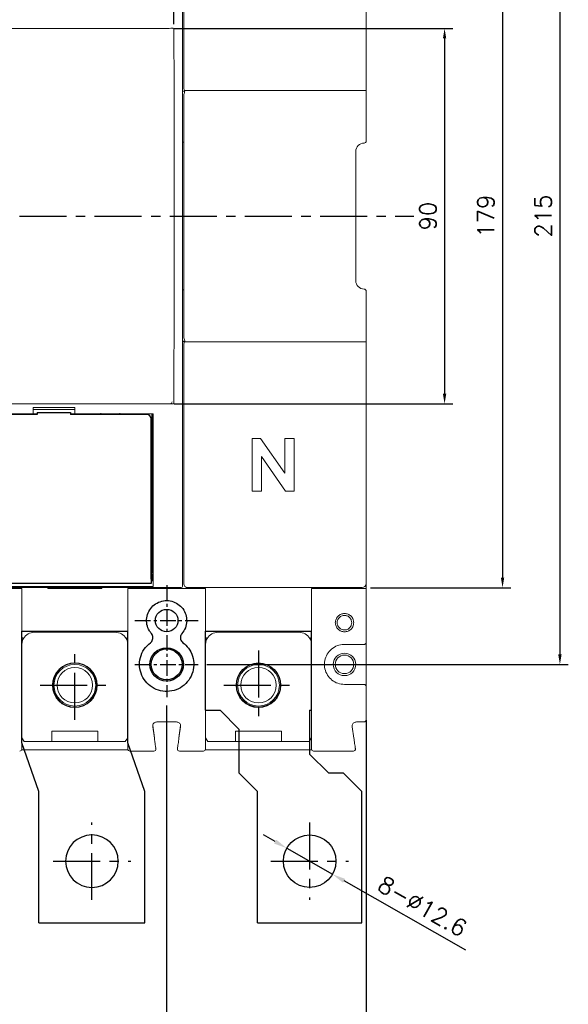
# Model space of a CAD drawing. Extents: x -2230 to 2710, y -907 to 1834.
# Tile 18 of 23: x -826 to -695, y 1184 to 1420. Entities that reach past the tile are written whole.
import ezdxf

# ---------------------------------------------------------------- set-up
doc = ezdxf.new("R2010")
doc.units = 0
doc.header["$LTSCALE"] = 3
doc.header["$MEASUREMENT"] = 0
doc.linetypes.add('CENTER', pattern=[2, 1.25, -0.25, 0.25, -0.25])
doc.layers.get('0').update_dxf_attribs({"linetype": 'CONTINUOUS'})
doc.layers.get('Defpoints').update_dxf_attribs({"linetype": 'CONTINUOUS'})
for name, color, linetype in [('cen', 1, 'CENTER'), ('di', 3, 'CONTINUOUS'), ('dwg', 7, 'CONTINUOUS')]:
    doc.layers.add(name, color=color, linetype=linetype)
doc.styles.add('KIM', font='ROMANS.shx', dxfattribs={"height": 5, "bigfont": 'GSG1.shx'})
doc.styles.get("Standard").update_dxf_attribs({"font": 'romans.shx', "height": 4, "bigfont": 'ghs.shx'})
doc.dimstyles.get("Standard").update_dxf_attribs({"dimtxt": 0.18, "dimasz": 0.18, "dimexe": 0.18, "dimexo": 0.0625, "dimgap": 0.09, "dimtad": 0, "dimtih": 1, "dimtoh": 1, "dimdec": 4, "dimzin": 0, "dimdsep": 46, "dimtxsty": 'Standard', "dimcen": 0.09, "dimadec": 0, "dimazin": 0, "dimtfac": 1, "dimtdec": 4, "dimtofl": 0, "dimtmove": 0, "dimatfit": 3, "dimfxl": 0, "dimtolj": 1, "dimtzin": 0, "dimarcsym": 0})
doc.dimstyles.new('STANDARD$0', dxfattribs={"dimtxt": 5, "dimasz": 5, "dimexe": 1, "dimexo": 2, "dimgap": 2, "dimtad": 1, "dimdec": 4, "dimzin": 12, "dimdsep": 46, "dimtxsty": 'KIM', "dimcen": -1, "dimdle": 0.1, "dimadec": 0, "dimazin": 0, "dimtfac": 1, "dimtdec": 4, "dimtmove": 0, "dimatfit": 3, "dimfxl": 0, "dimtolj": 1, "dimtzin": 0, "dimarcsym": 0})

# ---------------------------------------------------------------- blocks, each defined once
blk = doc.blocks.new('fsadfsafas')
at = {"layer": 'cen', "ltscale": 3}
for p, q in [((614, 610.86), (614, 629.46)), ((623.3, 620.16), (604.7, 620.16)), ((626.25, 569.66), (626.25, 586.26)), ((634.55, 577.96), (617.95, 577.96))]:
    blk.add_line(p, q, dxfattribs=at)
at = {"layer": 'dwg'}
for p, q in [((626.5, 634.96), (601.5, 634.96)), ((601.5, 634.96), (601.5, 603.46)), ((626.5, 634.96), (626.5, 603.41)), ((601.5, 603.46), (606, 598.96)), ((626.5, 603.41), (630.95, 598.96)), ((609.5, 598.96), (606, 598.96)), ((609.5, 598.96), (614, 594.46)), ((630.95, 588.46), (630.95, 598.96)), ((614, 583.96), (614, 594.46)), ((635.45, 583.96), (630.95, 588.46)), ((614, 583.96), (613.55, 583.96)), ((613.55, 583.96), (613.55, 564.96)), ((638.95, 583.96), (635.45, 583.96)), ((638.95, 583.96), (638.95, 564.96)), ((638.95, 564.96), (613.55, 564.96))]:
    blk.add_line(p, q, dxfattribs=at)
for centre, radius in [((614, 620.16), 6.3), ((626.25, 577.96), 5.3)]:
    blk.add_circle(centre, radius, dxfattribs=at)
blk = doc.blocks.new('fsadfadsfas')
at = {"layer": 'cen', "ltscale": 3}
for p, q in [((1428.96, 638.76), (1428.96, 655.36)), ((1437.26, 647.06), (1420.66, 647.06)), ((1424.86, 595.56), (1424.86, 614.16)), ((1434.16, 604.86), (1415.56, 604.86))]:
    blk.add_line(p, q, dxfattribs=at)
at = {"layer": 'dwg'}
for p, q in [((1416.26, 633.26), (1416.26, 660.06)), ((1441.66, 660.06), (1416.26, 660.06)), ((1441.66, 633.26), (1441.66, 660.06)), ((1412.16, 621.56), (1416.26, 633.26)), ((1437.56, 621.56), (1441.66, 633.26)), ((1412.16, 590.06), (1412.16, 621.56)), ((1437.56, 590.06), (1437.56, 621.56)), ((1437.56, 590.06), (1412.16, 590.06))]:
    blk.add_line(p, q, dxfattribs=at)
for centre, radius in [((1428.96, 647.06), 5.3), ((1424.86, 604.86), 6.3)]:
    blk.add_circle(centre, radius, dxfattribs=at)
blk = doc.blocks.new('*D31')
at = {"layer": 'Defpoints', "color": 0}
for p in [(-762.18, 1221.6), (-751.24, 1215.36)]:
    blk.add_point(p, dxfattribs=at)
at = {"layer": 'di'}
for p, q in [((-764.96, 1223.19), (-767.74, 1224.77)), ((-762.18, 1221.6), (-751.24, 1215.36)), ((-719.25, 1197.13), (-748.46, 1213.78))]:
    blk.add_line(p, q, dxfattribs=at)
for points in [[(-764.7, 1223.65), (-765.23, 1222.72), (-762.18, 1221.6)], [(-748.19, 1214.24), (-748.72, 1213.32), (-751.24, 1215.36)]]:
    blk.add_solid(points, dxfattribs=at)
at = {"layer": 'di', "insert": (-729.68, 1207.68), "char_height": 4, "attachment_point": 5, "rotation": 330.3185}
blk.add_mtext('\\A1;8-∅12.6', dxfattribs=at)
blk = doc.blocks.new('*D37')
at = {"layer": 'Defpoints', "color": 0}
for p in [(-926.76, 1254.28), (-743.16, 1254.28), (-743.16, 1152.97)]:
    blk.add_point(p, dxfattribs=at)
at = {"layer": 'di'}
for p, q in [((-926.76, 1252.28), (-926.76, 1150.97)), ((-743.16, 1252.28), (-743.16, 1150.97)), ((-924.36, 1152.97), (-745.56, 1152.97))]:
    blk.add_line(p, q, dxfattribs=at)
for points in [[(-924.36, 1153.37), (-924.36, 1152.57), (-926.76, 1152.97)], [(-745.56, 1153.37), (-745.56, 1152.57), (-743.16, 1152.97)]]:
    blk.add_solid(points, dxfattribs=at)
at = {"layer": 'di', "insert": (-834.96, 1156.97), "char_height": 4, "attachment_point": 5}
blk.add_mtext('\\A1;184', dxfattribs=at)
blk = doc.blocks.new('*D39')
at = {"layer": 'Defpoints', "color": 0}
for p in [(-834.96, 1257.85), (-790.96, 1257.85), (-790.96, 1173.91)]:
    blk.add_point(p, dxfattribs=at)
at = {"layer": 'di'}
for p, q in [((-834.96, 1255.85), (-834.96, 1171.91)), ((-790.96, 1255.85), (-790.96, 1171.91)), ((-832.56, 1173.91), (-793.36, 1173.91))]:
    blk.add_line(p, q, dxfattribs=at)
for points in [[(-832.56, 1174.31), (-832.56, 1173.51), (-834.96, 1173.91)], [(-793.36, 1174.31), (-793.36, 1173.51), (-790.96, 1173.91)]]:
    blk.add_solid(points, dxfattribs=at)
at = {"layer": 'di', "insert": (-812.96, 1177.91), "char_height": 4, "attachment_point": 5}
blk.add_mtext('\\A1;44', dxfattribs=at)
blk = doc.blocks.new('*D45')
at = {"layer": 'Defpoints', "color": 0}
for p in [(-789.25, 1436.86), (-924.67, 1417.44), (-789.25, 1417.25)]:
    blk.add_point(p, dxfattribs=at)
at = {"layer": 'di'}
for p, q in [((-924.67, 1419.44), (-924.67, 1438.86)), ((-789.25, 1419.25), (-789.25, 1438.86)), ((-922.27, 1436.86), (-791.65, 1436.86))]:
    blk.add_line(p, q, dxfattribs=at)
for points in [[(-922.27, 1437.26), (-922.27, 1436.46), (-924.67, 1436.86)], [(-791.65, 1437.26), (-791.65, 1436.46), (-789.25, 1436.86)]]:
    blk.add_solid(points, dxfattribs=at)
at = {"layer": 'di', "insert": (-856.96, 1440.86), "char_height": 4, "attachment_point": 5}
blk.add_mtext('\\A1;136', dxfattribs=at)
blk = doc.blocks.new('*D110')
at = {"layer": 'Defpoints', "color": 0}
for p in [(-743.56, 1462.28), (-744.13, 1284.08), (-710.49, 1284.08)]:
    blk.add_point(p, dxfattribs=at)
at = {"layer": 'di'}
for p, q in [((-741.56, 1462.28), (-708.49, 1462.28)), ((-710.49, 1459.88), (-710.49, 1286.48)), ((-742.13, 1284.08), (-708.49, 1284.08))]:
    blk.add_line(p, q, dxfattribs=at)
for points in [[(-710.89, 1459.88), (-710.09, 1459.88), (-710.49, 1462.28)], [(-710.89, 1286.48), (-710.09, 1286.48), (-710.49, 1284.08)]]:
    blk.add_solid(points, dxfattribs=at)
at = {"layer": 'di', "insert": (-714.49, 1373.18), "char_height": 4, "attachment_point": 5, "rotation": 90}
blk.add_mtext('\\A1;179', dxfattribs=at)
blk = doc.blocks.new('*D111')
at = {"layer": 'Defpoints', "color": 0}
for p in [(-791.16, 1418.18), (-791.16, 1328.18), (-724.38, 1328.18)]:
    blk.add_point(p, dxfattribs=at)
at = {"layer": 'di'}
for p, q in [((-789.16, 1418.18), (-722.38, 1418.18)), ((-724.38, 1415.78), (-724.38, 1330.58)), ((-789.16, 1328.18), (-722.38, 1328.18))]:
    blk.add_line(p, q, dxfattribs=at)
for points in [[(-724.78, 1415.78), (-723.98, 1415.78), (-724.38, 1418.18)], [(-724.78, 1330.58), (-723.98, 1330.58), (-724.38, 1328.18)]]:
    blk.add_solid(points, dxfattribs=at)
at = {"layer": 'di', "insert": (-728.38, 1373.18), "char_height": 4, "attachment_point": 5, "rotation": 90}
blk.add_mtext('\\A1;90', dxfattribs=at)
blk = doc.blocks.new('*D109')
at = {"layer": 'Defpoints', "color": 0}
for p in [(-783.39, 1480.68), (-783.37, 1265.68), (-696.75, 1265.68)]:
    blk.add_point(p, dxfattribs=at)
at = {"layer": 'di'}
for p, q in [((-781.39, 1480.68), (-694.75, 1480.68)), ((-696.75, 1478.28), (-696.75, 1268.08)), ((-781.37, 1265.68), (-694.75, 1265.68))]:
    blk.add_line(p, q, dxfattribs=at)
for points in [[(-697.15, 1478.28), (-696.35, 1478.28), (-696.75, 1480.68)], [(-697.15, 1268.08), (-696.35, 1268.08), (-696.75, 1265.68)]]:
    blk.add_solid(points, dxfattribs=at)
at = {"layer": 'di', "insert": (-700.75, 1373.18), "char_height": 4, "attachment_point": 5, "rotation": 90}
blk.add_mtext('\\A1;215', dxfattribs=at)

msp = doc.modelspace()

# ---------------------------------------------------------------- linework, layer by layer
at = {"color": 7, "linetype": 'Continuous', "lineweight": 15}
for p, q in [((-787.159, 1461.719), (-787.159, 1284.649)), ((-743.159, 1461.018), (-743.159, 1404.55)), ((-786.859, 1404.727), (-786.859, 1432.688)), ((-831.059, 1418.184), (-791.159, 1418.184)), ((-786.581, 1403.184), (-787.159, 1403.184)), ((-786.859, 1404.338), (-786.859, 1404.727)), ((-786.859, 1404.073), (-786.859, 1404.338)), ((-786.662, 1403.339), (-743.159, 1403.339)), ((-743.159, 1404.55), (-743.159, 1404.338)), ((-743.159, 1404.338), (-743.159, 1402.341)), ((-786.859, 1344.184), (-786.859, 1402.184)), ((-743.159, 1402.341), (-743.159, 1391.184)), ((-786.859, 1390.884), (-787.159, 1390.884)), ((-745.659, 1388.684), (-745.659, 1357.684)), ((-789.159, 1382.451), (-789.159, 1363.918)), ((-786.859, 1355.484), (-787.159, 1355.484)), ((-743.159, 1355.184), (-743.159, 1344.027)), ((-743.159, 1344.027), (-743.159, 1342.03)), ((-786.581, 1343.184), (-787.159, 1343.184)), ((-743.159, 1343.029), (-787.159, 1343.029)), ((-786.859, 1342.03), (-786.859, 1342.295)), ((-786.859, 1341.641), (-786.859, 1342.03)), ((-786.859, 1285.527), (-786.859, 1341.641)), ((-743.159, 1342.03), (-743.159, 1341.818)), ((-743.159, 1341.818), (-743.159, 1285.35)), ((-831.059, 1328.184), (-791.159, 1328.184)), ((-822.959, 1327.284), (-812.959, 1327.284)), ((-822.959, 1327.284), (-822.959, 1325.784)), ((-812.959, 1325.784), (-812.959, 1327.284)), ((-822.959, 1325.784), (-919.759, 1325.784)), ((-812.959, 1326.784), (-822.959, 1326.784)), ((-822.959, 1325.784), (-821.959, 1325.784)), ((-813.959, 1325.784), (-812.959, 1325.784)), ((-794.159, 1325.784), (-812.959, 1325.784)), ((-794.159, 1284.867), (-794.159, 1325.784)), ((-770.494, 1319.884), (-768.441, 1319.884)), ((-770.494, 1307.184), (-770.494, 1319.884)), ((-768.441, 1319.884), (-762.679, 1311.527)), ((-762.679, 1311.527), (-762.679, 1319.884)), ((-762.679, 1319.884), (-760.399, 1319.884)), ((-760.399, 1319.884), (-760.399, 1307.184)), ((-762.467, 1307.184), (-768.214, 1315.516)), ((-768.214, 1315.516), (-768.214, 1307.184)), ((-768.214, 1307.184), (-770.494, 1307.184)), ((-760.399, 1307.184), (-762.467, 1307.184)), ((-794.159, 1284.567), (-794.159, 1284.867)), ((-794.159, 1284.349), (-794.159, 1284.567)), ((-787.159, 1284.649), (-787.159, 1284.385)), ((-786.859, 1285.086), (-786.859, 1285.527)), ((-743.159, 1285.35), (-743.159, 1285.086)), ((-743.159, 1283.884), (-743.159, 1285.086)), ((-919.759, 1284.349), (-794.159, 1284.349)), ((-850.959, 1284.084), (-818.959, 1284.084)), ((-825.659, 1283.884), (-844.259, 1283.884)), ((-825.659, 1283.884), (-825.659, 1272.187)), ((-819.459, 1284.084), (-819.459, 1283.884)), ((-819.459, 1283.884), (-806.459, 1283.884)), ((-806.959, 1284.084), (-818.959, 1284.084)), ((-818.959, 1283.884), (-818.959, 1284.084)), ((-806.959, 1284.084), (-787.459, 1284.084)), ((-806.959, 1283.884), (-806.959, 1284.084)), ((-806.459, 1283.884), (-806.459, 1284.084)), ((-800.259, 1283.884), (-800.259, 1272.187)), ((-781.659, 1283.884), (-800.259, 1283.884)), ((-785.859, 1284.084), (-744.159, 1284.084)), ((-781.659, 1283.884), (-781.659, 1272.187)), ((-756.259, 1283.884), (-756.259, 1272.187)), ((-743.159, 1283.884), (-756.259, 1283.884)), ((-743.159, 1270.984), (-743.159, 1283.884)), ((-803.259, 1273.384), (-822.659, 1273.384)), ((-759.259, 1273.384), (-778.659, 1273.384)), ((-825.659, 1270.384), (-825.659, 1247.884)), ((-800.259, 1247.884), (-800.259, 1270.384)), ((-781.659, 1270.384), (-781.659, 1247.884)), ((-756.259, 1247.884), (-756.259, 1270.384)), ((-743.659, 1270.484), (-748.359, 1270.484)), ((-743.159, 1270.984), (-743.159, 1260.384)), ((-748.359, 1260.884), (-743.659, 1260.884)), ((-743.159, 1260.384), (-743.159, 1252.384)), ((-788.612, 1251.884), (-793.306, 1251.884)), ((-743.659, 1251.884), (-745.506, 1251.884)), ((-807.459, 1249.684), (-818.459, 1249.684)), ((-818.459, 1249.684), (-818.459, 1247.184)), ((-807.459, 1247.184), (-807.459, 1249.684)), ((-794.296, 1251.043), (-793.872, 1248.072)), ((-794.296, 1250.743), (-793.898, 1247.955)), ((-788.047, 1248.072), (-787.622, 1251.043)), ((-788.021, 1247.955), (-787.622, 1250.743)), ((-763.459, 1249.684), (-774.459, 1249.684)), ((-774.459, 1249.684), (-774.459, 1247.184)), ((-763.459, 1247.184), (-763.459, 1249.684)), ((-746.496, 1250.743), (-746.098, 1247.955)), ((-825.659, 1248.034), (-825.059, 1247.184)), ((-825.059, 1247.184), (-818.459, 1247.184)), ((-818.459, 1247.184), (-807.459, 1247.184)), ((-807.459, 1247.184), (-800.859, 1247.184)), ((-800.859, 1247.184), (-800.259, 1248.034)), ((-781.659, 1248.034), (-781.059, 1247.184)), ((-781.059, 1247.184), (-774.459, 1247.184)), ((-774.459, 1247.184), (-763.459, 1247.184)), ((-763.459, 1247.184), (-756.859, 1247.184)), ((-756.859, 1247.184), (-756.259, 1248.034)), ((-825.701, 1245.184), (-800.218, 1245.184)), ((-794.036, 1244.884), (-799.759, 1244.884)), ((-782.159, 1244.884), (-787.883, 1244.884)), ((-756.218, 1245.184), (-781.701, 1245.184)), ((-746.236, 1244.884), (-755.759, 1244.884))]:
    msp.add_line(p, q, dxfattribs=at)
for p, q in [((-821.959, 1325.584), (-918.209, 1325.584)), ((-821.959, 1326.084), (-821.959, 1325.584)), ((-821.959, 1326.084), (-813.959, 1326.084)), ((-813.959, 1326.084), (-813.959, 1325.584)), ((-795.709, 1325.584), (-813.959, 1325.584)), ((-806.959, 1325.584), (-806.959, 1325.683)), ((-801.959, 1325.584), (-801.959, 1325.683)), ((-794.459, 1289.484), (-794.459, 1325.784)), ((-794.709, 1286.084), (-794.709, 1324.584)), ((-794.159, 1313.484), (-794.459, 1313.484)), ((-794.159, 1313.384), (-794.459, 1313.384)), ((-794.459, 1309.384), (-794.159, 1309.384)), ((-794.159, 1307.384), (-794.459, 1307.384)), ((-794.259, 1296.884), (-794.459, 1296.884)), ((-794.259, 1289.584), (-794.259, 1296.884)), ((-794.159, 1296.884), (-794.259, 1296.884)), ((-794.709, 1289.484), (-794.459, 1289.484)), ((-794.459, 1289.584), (-794.259, 1289.584)), ((-794.459, 1289.484), (-794.459, 1288.184)), ((-794.459, 1288.184), (-794.709, 1288.184)), ((-794.709, 1288.084), (-794.159, 1288.084)), ((-794.709, 1287.784), (-794.159, 1287.784)), ((-794.409, 1287.334), (-794.709, 1287.634)), ((-794.159, 1287.334), (-794.409, 1287.334)), ((-794.409, 1287.334), (-794.409, 1286.584)), ((-794.709, 1285.084), (-919.209, 1285.084)), ((-794.709, 1286.084), (-794.709, 1285.084)), ((-794.709, 1285.534), (-794.409, 1285.834)), ((-794.409, 1286.584), (-794.409, 1285.834)), ((-794.409, 1285.834), (-794.159, 1285.834))]:
    msp.add_line(p, q)
at = {"color": 7, "linetype": 'Continuous', "lineweight": 15, "flags": 128}
msp.add_lwpolyline([(-788.378, 1245.755), (-788.381, 1245.648), (-788.365, 1245.551)], dxfattribs=at)
for centre, radius in [((-790.959, 1276.184), 2.7), ((-790.959, 1265.684), 4), ((-790.959, 1265.684), 3.7)]:
    msp.add_circle(centre, radius)
at = {"color": 7, "linetype": 'Continuous', "lineweight": 15}
for centre, radius in [((-748.359, 1265.684), 2.7), ((-812.959, 1260.684), 5.35), ((-812.959, 1260.684), 5), ((-768.959, 1260.684), 5.35), ((-768.959, 1260.684), 5), ((-748.359, 1265.684), 2.225), ((-812.959, 1260.684), 4.25), ((-768.959, 1260.684), 4.25)]:
    msp.add_circle(centre, radius, dxfattribs=at)
for centre, radius, start, end in [((-785.859, 1402.184), 1, 170.96169, 180), ((-743.659, 1391.184), 0.5, 270, 0), ((-743.659, 1388.684), 2, 90, 180), ((-743.659, 1357.684), 2, 180, 270), ((-743.659, 1355.184), 0.5, 0, 90), ((-785.859, 1344.184), 1, 180, 189.03831), ((-790.159, 1328.684), 0.5, 270, 0), ((-822.659, 1270.384), 3, 90, 150.26227), ((-803.259, 1270.384), 3, 29.73773, 90), ((-778.659, 1270.384), 3, 90, 150.26227), ((-759.259, 1270.384), 3, 30.11955, 90), ((-743.659, 1260.384), 0.5, 0, 90), ((-743.659, 1252.384), 0.5, 270, 0), ((-826.159, 1245.384), 0.5, 270, 0), ((-799.759, 1245.384), 0.5, 180, 270), ((-794.036, 1245.384), 0.5, 270, 8.1301), ((-794.036, 1245.684), 0.5, 329.25665, 8.1301), ((-787.883, 1245.384), 0.5, 171.8699, 270), ((-782.159, 1245.384), 0.5, 270, 0), ((-755.759, 1245.384), 0.5, 180, 270), ((-746.236, 1245.384), 0.5, 270, 8.1301)]:
    msp.add_arc(centre, radius, start, end, dxfattribs=at)
for centre, radius, start, end in [((-804.459, 1318.084), 8, 105.74055, 108.20996), ((-804.459, 1318.084), 8, 71.79004, 74.25945), ((-795.709, 1324.584), 1, 0, 90)]:
    msp.add_arc(centre, radius, start, end)
for centre, major_axis, ratio, start_param, end_param in [((-791.159, 1418.889), (4, 0), 0.176327, 4.712389, 5.1164047), ((-791.159, 1327.479), (4, 0), 0.176327, 1.1667806, 1.5707963), ((-785.859, 1285.086), (0, 1.002), 0.9982744, 1.5707963, 3.1415927), ((-744.159, 1285.086), (0, -1.002), 0.9982744, 0, 1.5707963), ((-787.459, 1284.385), (0, 0.301), 0.9982744, 3.1415927, 4.712389)]:
    msp.add_ellipse(centre, major_axis=major_axis, ratio=ratio, start_param=start_param, end_param=end_param, dxfattribs=at)
for points, knots in [([(-789.587, 1418.241), (-789.54, 1418.24), (-789.458, 1418.238), (-789.357, 1418.188), (-789.291, 1418.121), (-789.257, 1418.047), (-789.253, 1417.997), (-789.252, 1417.978)], [0, 0, 0, 0, 0.2994204, 0.5263949, 0.7070068, 0.8887843, 1, 1, 1, 1]), ([(-789.252, 1417.978), (-789.233, 1415.409), (-789.145, 1403.566), (-789.153, 1391.724), (-789.159, 1382.451)], [0, 0, 0, 0, 0.216992, 1, 1, 1, 1]), ([(-786.581, 1403.184), (-786.686, 1403.382), (-786.835, 1403.665), (-786.854, 1403.98), (-786.859, 1404.073)], [0, 0, 0, 0, 0.7025256, 1, 1, 1, 1]), ([(-786.847, 1402.341), (-786.803, 1402.482), (-786.716, 1402.763), (-786.626, 1403.044), (-786.581, 1403.184)], [0, 0, 0, 0, 0.4999099, 1, 1, 1, 1]), ([(-789.159, 1363.918), (-789.159, 1361.251), (-789.156, 1349.408), (-789.21, 1337.566), (-789.252, 1328.39)], [0, 0, 0, 0, 0.2251735, 1, 1, 1, 1]), ([(-786.581, 1343.184), (-786.608, 1343.282), (-786.684, 1343.565), (-786.783, 1343.844), (-786.847, 1344.027)], [0, 0, 0, 0, 0.3462656, 1, 1, 1, 1]), ([(-786.859, 1342.295), (-786.841, 1342.465), (-786.808, 1342.781), (-786.653, 1343.057), (-786.581, 1343.184)], [0, 0, 0, 0, 0.5400621, 1, 1, 1, 1]), ([(-789.252, 1328.39), (-789.254, 1328.363), (-789.259, 1328.311), (-789.297, 1328.242), (-789.358, 1328.18), (-789.456, 1328.13), (-789.539, 1328.128), (-789.587, 1328.127)], [0, 0, 0, 0, 0.1543866, 0.3086003, 0.466366, 0.6970709, 1, 1, 1, 1]), ([(-746.136, 1275.684), (-746.17, 1275.397), (-746.239, 1274.823), (-746.747, 1274.089), (-747.481, 1273.607), (-748.348, 1273.43), (-749.214, 1273.606), (-749.954, 1274.088), (-750.442, 1274.823), (-750.621, 1275.686), (-750.442, 1276.548), (-749.953, 1277.28), (-749.214, 1277.762), (-748.347, 1277.938), (-747.479, 1277.761), (-746.746, 1277.278), (-746.238, 1276.545), (-746.17, 1275.971), (-746.136, 1275.684)], [0, 0, 0, 0, 0.0622501, 0.1246646, 0.1872872, 0.2500223, 0.3127178, 0.3752577, 0.4377341, 0.5001511, 0.5624058, 0.6247434, 0.687323, 0.7500633, 0.8128155, 0.8754149, 0.9377792, 1, 1, 1, 1]), ([(-746.609, 1275.684), (-746.631, 1275.895), (-746.664, 1276.225), (-746.876, 1276.636), (-747.132, 1276.957), (-747.472, 1277.214), (-747.836, 1277.366), (-748.098, 1277.419), (-748.262, 1277.432), (-748.427, 1277.437), (-748.74, 1277.411), (-749.133, 1277.277), (-749.514, 1277.02), (-749.816, 1276.692), (-750.049, 1276.236), (-750.141, 1275.686), (-750.05, 1275.134), (-749.817, 1274.677), (-749.515, 1274.349), (-749.134, 1274.091), (-748.74, 1273.958), (-748.293, 1273.92), (-747.898, 1273.976), (-747.473, 1274.153), (-747.133, 1274.41), (-746.877, 1274.732), (-746.665, 1275.142), (-746.631, 1275.473), (-746.609, 1275.684)], [0, 0, 0, 0, 0.0573026, 0.0898259, 0.1248557, 0.1692261, 0.2048978, 0.2318432, 0.2420425, 0.250051, 0.2769365, 0.3274704, 0.3617137, 0.4018747, 0.4479384, 0.49989, 0.5519602, 0.5981192, 0.6383485, 0.6726363, 0.7231786, 0.74997, 0.7950196, 0.8306896, 0.875055, 0.9100937, 0.9426359, 1, 1, 1, 1]), ([(-825.63, 1272.103), (-825.634, 1272.106), (-825.643, 1272.113), (-825.654, 1272.134), (-825.659, 1272.16), (-825.659, 1272.179), (-825.659, 1272.187)], [0, 0, 0, 0, 0.1590219, 0.3666162, 0.7491963, 1, 1, 1, 1]), ([(-825.264, 1271.872), (-825.349, 1271.707), (-825.585, 1271.244), (-825.63, 1270.72), (-825.659, 1270.384)], [0, 0, 0, 0, 0.3574597, 1, 1, 1, 1]), ([(-825.63, 1272.103), (-825.583, 1272.076), (-825.488, 1272.02), (-825.371, 1271.949), (-825.291, 1271.897), (-825.266, 1271.877), (-825.264, 1271.873), (-825.264, 1271.872), (-825.264, 1271.872)], [0, 0, 0, 0, 0.234761, 0.4695166, 0.7043566, 0.9393994, 0.9791707, 1, 1, 1, 1]), ([(-800.288, 1272.103), (-800.336, 1272.076), (-800.431, 1272.02), (-800.547, 1271.949), (-800.628, 1271.897), (-800.652, 1271.877), (-800.655, 1271.873), (-800.654, 1271.872), (-800.654, 1271.872)], [0, 0, 0, 0, 0.23476098, 0.46951659, 0.70435657, 0.93939936, 0.9791707, 1, 1, 1, 1]), ([(-800.259, 1270.384), (-800.288, 1270.72), (-800.333, 1271.244), (-800.57, 1271.707), (-800.654, 1271.872)], [0, 0, 0, 0, 0.6425409, 1, 1, 1, 1]), ([(-800.259, 1272.187), (-800.26, 1272.176), (-800.26, 1272.155), (-800.267, 1272.129), (-800.277, 1272.111), (-800.285, 1272.106), (-800.288, 1272.103)], [0, 0, 0, 0, 0.3461566, 0.6945031, 0.8685532, 1, 1, 1, 1]), ([(-781.63, 1272.103), (-781.634, 1272.106), (-781.643, 1272.113), (-781.654, 1272.134), (-781.659, 1272.16), (-781.659, 1272.179), (-781.659, 1272.187)], [0, 0, 0, 0, 0.1590465, 0.366633, 0.7492075, 1, 1, 1, 1]), ([(-781.264, 1271.872), (-781.349, 1271.707), (-781.585, 1271.244), (-781.63, 1270.72), (-781.659, 1270.384)], [0, 0, 0, 0, 0.35745988, 1, 1, 1, 1]), ([(-781.63, 1272.103), (-781.583, 1272.076), (-781.488, 1272.02), (-781.371, 1271.949), (-781.291, 1271.897), (-781.266, 1271.877), (-781.264, 1271.873), (-781.264, 1271.872), (-781.264, 1271.872)], [0, 0, 0, 0, 0.2347579, 0.4695147, 0.7043559, 0.9393989, 0.9791706, 1, 1, 1, 1]), ([(-756.28, 1272.128), (-756.328, 1272.1), (-756.423, 1272.044), (-756.544, 1271.971), (-756.629, 1271.917), (-756.66, 1271.895), (-756.664, 1271.89), (-756.664, 1271.89), (-756.664, 1271.889)], [0, 0, 0, 0, 0.2283857, 0.4567605, 0.685182, 0.9137003, 0.9759692, 1, 1, 1, 1]), ([(-756.259, 1270.384), (-756.289, 1270.722), (-756.334, 1271.252), (-756.577, 1271.72), (-756.664, 1271.889)], [0, 0, 0, 0, 0.6377436, 1, 1, 1, 1]), ([(-756.259, 1272.187), (-756.26, 1272.179), (-756.26, 1272.164), (-756.265, 1272.146), (-756.272, 1272.134), (-756.278, 1272.13), (-756.28, 1272.128)], [0, 0, 0, 0, 0.3476691, 0.6977915, 0.872981, 1, 1, 1, 1]), ([(-748.359, 1270.484), (-748.534, 1270.478), (-749.245, 1270.454), (-750.473, 1270.093), (-751.813, 1269.149), (-752.764, 1267.812), (-753.22, 1266.236), (-753.129, 1264.598), (-752.501, 1263.079), (-751.408, 1261.865), (-749.974, 1261.042), (-748.897, 1260.937), (-748.359, 1260.884)], [0, 0, 0, 0, 0.0349025, 0.1422146, 0.2496422, 0.3568783, 0.46401, 0.5713246, 0.6787561, 0.7859578, 0.8929777, 1, 1, 1, 1]), ([(-743.659, 1270.484), (-743.658, 1270.484), (-743.605, 1270.484), (-743.49, 1270.503), (-743.339, 1270.586), (-743.232, 1270.712), (-743.171, 1270.846), (-743.163, 1270.938), (-743.159, 1270.984)], [0, 0, 0, 0, 0.00485876, 0.23453822, 0.50136523, 0.702842, 0.85112324, 1, 1, 1, 1]), ([(-793.306, 1251.884), (-793.419, 1251.873), (-793.644, 1251.851), (-793.944, 1251.678), (-794.169, 1251.424), (-794.309, 1251.098), (-794.301, 1250.864), (-794.296, 1250.743)], [0, 0, 0, 0, 0.1973376, 0.3946906, 0.592023, 0.7890371, 1, 1, 1, 1]), ([(-787.622, 1250.743), (-787.617, 1250.855), (-787.607, 1251.081), (-787.735, 1251.401), (-787.954, 1251.661), (-788.256, 1251.846), (-788.491, 1251.871), (-788.612, 1251.884)], [0, 0, 0, 0, 0.1964022, 0.3928604, 0.5895784, 0.7867324, 1, 1, 1, 1]), ([(-745.506, 1251.884), (-745.619, 1251.873), (-745.844, 1251.851), (-746.144, 1251.678), (-746.37, 1251.424), (-746.509, 1251.098), (-746.501, 1250.864), (-746.496, 1250.743)], [0, 0, 0, 0, 0.1977738, 0.3953537, 0.5924493, 0.7891383, 1, 1, 1, 1]), ([(-825.659, 1247.884), (-825.659, 1247.605), (-825.659, 1247.048), (-825.659, 1246.304), (-825.659, 1245.739), (-825.659, 1245.43), (-825.659, 1245.397), (-825.659, 1245.384)], [0, 0, 0, 0, 0.2116664, 0.4233048, 0.6359489, 0.8508384, 1, 1, 1, 1]), ([(-800.259, 1245.384), (-800.259, 1245.412), (-800.259, 1245.468), (-800.259, 1245.907), (-800.259, 1246.552), (-800.259, 1247.253), (-800.259, 1247.709), (-800.259, 1247.884)], [0, 0, 0, 0, 0.2178733, 0.4357928, 0.6524138, 0.8666267, 1, 1, 1, 1]), ([(-793.898, 1247.955), (-793.858, 1247.673), (-793.777, 1247.111), (-793.67, 1246.359), (-793.589, 1245.795), (-793.547, 1245.497), (-793.543, 1245.467), (-793.541, 1245.455)], [0, 0, 0, 0, 0.2162147, 0.4325033, 0.6470863, 0.8596147, 1, 1, 1, 1]), ([(-788.378, 1245.455), (-788.374, 1245.482), (-788.366, 1245.536), (-788.306, 1245.958), (-788.217, 1246.58), (-788.116, 1247.285), (-788.049, 1247.758), (-788.021, 1247.955)], [0, 0, 0, 0, 0.2117497, 0.4235112, 0.6352041, 0.8481881, 1, 1, 1, 1]), ([(-781.659, 1247.884), (-781.659, 1247.605), (-781.659, 1247.048), (-781.659, 1246.304), (-781.659, 1245.739), (-781.659, 1245.43), (-781.659, 1245.397), (-781.659, 1245.384)], [0, 0, 0, 0, 0.2116664, 0.4233048, 0.6359489, 0.8508384, 1, 1, 1, 1]), ([(-756.259, 1245.384), (-756.259, 1245.412), (-756.259, 1245.468), (-756.259, 1245.902), (-756.259, 1246.541), (-756.259, 1247.243), (-756.259, 1247.704), (-756.259, 1247.884)], [0, 0, 0, 0, 0.2161782, 0.4323742, 0.6479751, 0.8624582, 1, 1, 1, 1]), ([(-746.098, 1247.955), (-746.057, 1247.671), (-745.976, 1247.103), (-745.869, 1246.349), (-745.788, 1245.783), (-745.746, 1245.494), (-745.742, 1245.465), (-745.741, 1245.455)], [0, 0, 0, 0, 0.2174365, 0.4348539, 0.6523891, 0.8686965, 1, 1, 1, 1])]:
    msp.add_open_spline(points, degree=3, knots=knots, dxfattribs=at)
for points, knots in [([(-794.609, 1273.066), (-794.781, 1273.291), (-795.279, 1273.941), (-795.756, 1275.245), (-795.802, 1276.88), (-795.297, 1278.445), (-794.306, 1279.752), (-792.94, 1280.656), (-791.352, 1281.06), (-789.717, 1280.916), (-788.221, 1280.238), (-787.036, 1279.105), (-786.29, 1277.645), (-786.075, 1276.026), (-786.38, 1274.399), (-787, 1273.51), (-787.31, 1273.066)], [0, 0, 0, 0, 0.0389932, 0.1127209, 0.1865914, 0.2607106, 0.334796, 0.4086203, 0.4823615, 0.5563266, 0.6304755, 0.7044802, 0.7782374, 0.8520288, 0.9260134, 1, 1, 1, 1]), ([(-794.851, 1270.89), (-794.743, 1270.986), (-794.509, 1271.195), (-794.291, 1271.637), (-794.223, 1272.141), (-794.318, 1272.65), (-794.512, 1272.927), (-794.609, 1273.066)], [0, 0, 0, 0, 0.1767702, 0.3824571, 0.5882182, 0.7941418, 1, 1, 1, 1]), ([(-787.31, 1273.066), (-787.394, 1272.949), (-787.577, 1272.695), (-787.692, 1272.216), (-787.648, 1271.708), (-787.443, 1271.233), (-787.193, 1271.004), (-787.068, 1270.89)], [0, 0, 0, 0, 0.1762349, 0.3819524, 0.5878501, 0.7939744, 1, 1, 1, 1]), ([(-787.068, 1270.89), (-786.6, 1270.475), (-785.589, 1269.578), (-784.649, 1267.675), (-784.337, 1265.488), (-784.777, 1263.305), (-785.911, 1261.395), (-787.609, 1259.971), (-789.679, 1259.186), (-791.897, 1259.127), (-794.014, 1259.806), (-795.784, 1261.146), (-797.009, 1262.989), (-797.562, 1265.136), (-797.366, 1267.341), (-796.479, 1269.404), (-795.394, 1270.395), (-794.851, 1270.89)], [0, 0, 0, 0, 0.0576455, 0.1246599, 0.1917276, 0.2592147, 0.3268307, 0.3940899, 0.4611735, 0.5282591, 0.5958477, 0.6633841, 0.7305035, 0.797489, 0.8648338, 0.9324162, 1, 1, 1, 1])]:
    msp.add_open_spline(points, degree=3, knots=knots)
at = {"layer": 'cen', "ltscale": 3}
msp.add_line((-934.206, 1373.184), (-731.786, 1373.184), dxfattribs=at)
at = {"layer": 'cen'}
for p, q in [((-790.934, 1284.716), (-790.934, 1257.854)), ((-798.545, 1276.184), (-783.373, 1276.184)), ((-798.545, 1265.684), (-783.373, 1265.684))]:
    msp.add_line(p, q, dxfattribs=at)

# ---------------------------------------------------------------- block references
at = {"layer": 'di', "xscale": -1}
msp.add_blockref('fsadfadsfas', (615.997, 613.624), dxfattribs=at)
at = {"layer": 'di', "rotation": 180}
msp.add_blockref('fsadfsafas', (-142.705, 1838.642), dxfattribs=at)

# ---------------------------------------------------------------- dimensions: what is measured, and where the dimension line sits
at = {"layer": 'di'}
dim = msp.add_linear_dim(base=(-696.747, 1265.684), p1=(-783.388, 1480.684), p2=(-783.373, 1265.684), angle=90, text='215', dimstyle='STANDARD$0', override={"dimtxt": 4, "dimasz": 2.4, "dimexe": 2, "dimdec": 2, "dimzin": 8, "dimtxsty": 'Standard', "dimcen": 0, "dimdle": 0, "dimclrd": 256, "dimclre": 256, "dimclrt": 256, "dimadec": 2, "dimazin": 2, "dimtfac": 0.6, "dimtdec": 2, "dimtzin": 8, "dimlwd": 65535, "dimlwe": 65535}, dxfattribs=at)
dim.commit()
dim.dimension.update_dxf_attribs({"geometry": '*D109', "text_midpoint": (-696.747, 1373.184), "dimtype": 160})
dim = msp.add_linear_dim(base=(-710.485, 1284.084), p1=(-743.56, 1462.284), p2=(-744.125, 1284.084), angle=90, text='179', dimstyle='STANDARD$0', override={"dimtxt": 4, "dimasz": 2.4, "dimexe": 2, "dimdec": 2, "dimzin": 8, "dimtxsty": 'Standard', "dimcen": 0, "dimdle": 0, "dimclrd": 256, "dimclre": 256, "dimclrt": 256, "dimadec": 2, "dimazin": 2, "dimtfac": 0.6, "dimtdec": 2, "dimtzin": 8, "dimlwd": 65535, "dimlwe": 65535}, dxfattribs=at)
dim.commit()
dim.dimension.update_dxf_attribs({"geometry": '*D110', "text_midpoint": (-714.485, 1373.184)})
for base, p1, p2, text, picture, middle in [((-789.246, 1436.855), (-924.669, 1417.437), (-789.246, 1417.254), '136', '*D45', (-856.958, 1440.855)), ((-743.159, 1152.975), (-926.759, 1254.277), (-743.159, 1254.277), '184', '*D37', (-834.959, 1156.975))]:
    dim = msp.add_linear_dim(base=base, p1=p1, p2=p2, text=text, dimstyle='STANDARD$0', override={"dimtxt": 4, "dimasz": 2.4, "dimexe": 2, "dimdec": 2, "dimzin": 8, "dimtxsty": 'Standard', "dimcen": 0, "dimdle": 0, "dimclrd": 256, "dimclre": 256, "dimclrt": 256, "dimadec": 2, "dimazin": 2, "dimtfac": 0.6, "dimtdec": 2, "dimtzin": 8, "dimlwd": 65535, "dimlwe": 65535}, dxfattribs=at)
    dim.commit()
    dim.dimension.update_dxf_attribs({"geometry": picture, "text_midpoint": middle})
dim = msp.add_linear_dim(base=(-724.376, 1328.184), p1=(-791.159, 1418.184), p2=(-791.159, 1328.184), angle=90, dimstyle='STANDARD$0', override={"dimtxt": 4, "dimasz": 2.4, "dimexe": 2, "dimdec": 2, "dimzin": 8, "dimtxsty": 'Standard', "dimcen": 0, "dimdle": 0, "dimclrd": 256, "dimclre": 256, "dimclrt": 256, "dimadec": 2, "dimazin": 2, "dimtfac": 0.6, "dimtdec": 2, "dimtzin": 8, "dimlwd": 65535, "dimlwe": 65535}, dxfattribs=at)
dim.commit()
dim.dimension.update_dxf_attribs({"geometry": '*D111', "text_midpoint": (-728.376, 1373.184)})
dim = msp.add_linear_dim(base=(-790.959, 1173.908), p1=(-834.959, 1257.854), p2=(-790.959, 1257.854), dimstyle='STANDARD$0', override={"dimtxt": 4, "dimasz": 2.4, "dimexe": 2, "dimdec": 2, "dimzin": 8, "dimtxsty": 'Standard', "dimcen": 0, "dimdle": 0, "dimclrd": 256, "dimclre": 256, "dimclrt": 256, "dimadec": 2, "dimazin": 2, "dimtfac": 0.6, "dimtdec": 2, "dimtzin": 8, "dimlwd": 65535, "dimlwe": 65535}, dxfattribs=at)
dim.commit()
dim.dimension.update_dxf_attribs({"geometry": '*D39', "text_midpoint": (-812.959, 1177.908)})
dim = msp.add_diameter_dim_2p(p1=(-762.183, 1221.604), p2=(-751.236, 1215.364), text='8-<>', dimstyle='Standard', override={"dimtxt": 4, "dimasz": 3.2, "dimexe": 2, "dimexo": 2, "dimgap": 2, "dimtad": 1, "dimtih": 0, "dimtoh": 0, "dimdec": 2, "dimzin": 8, "dimcen": 0, "dimclrd": 256, "dimclre": 256, "dimclrt": 256, "dimadec": 2, "dimazin": 2, "dimtfac": 0.6, "dimtdec": 2, "dimtofl": 1, "dimtzin": 8, "dimlwd": 65535, "dimlwe": 65535}, dxfattribs=at)
dim.commit()
dim.dimension.update_dxf_attribs({"geometry": '*D31', "text_midpoint": (-731.658, 1204.206), "dimtype": 163})

doc.saveas('drawing.dxf')
